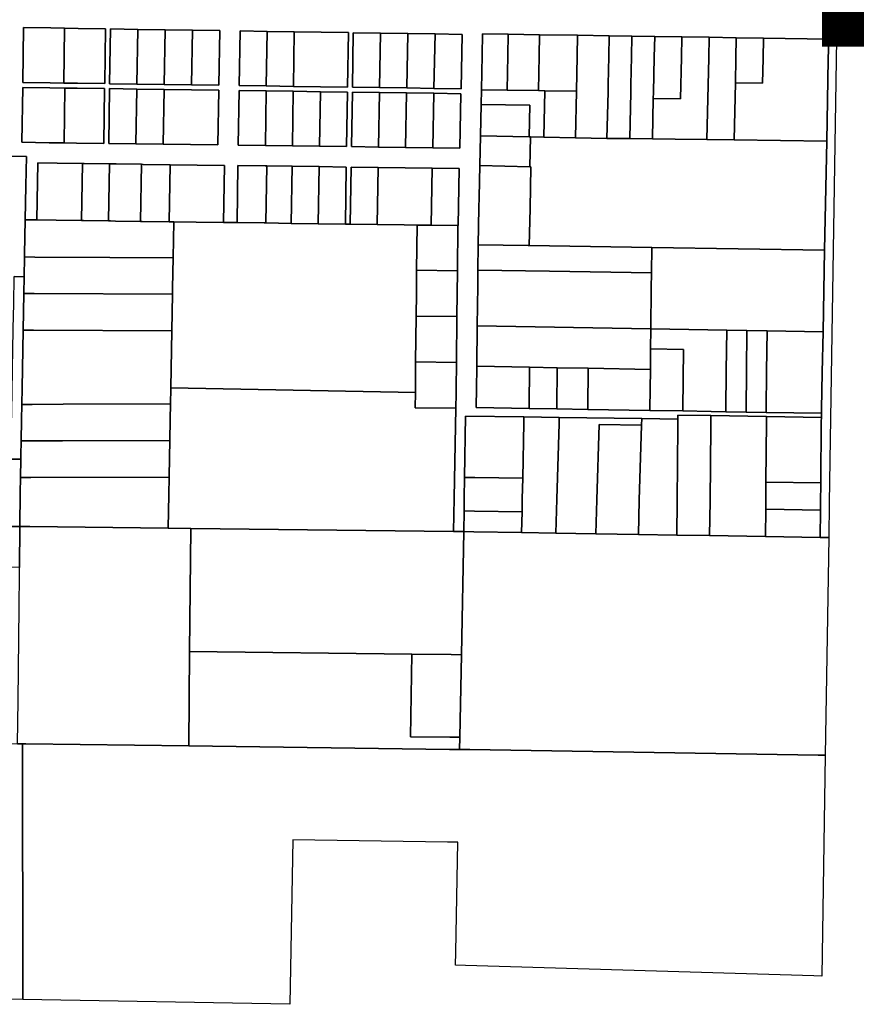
# Model space of a CAD drawing. Header units: feet. Extents: x 1432881 to 1462358, y 428034 to 438747.
# Tile 2 of 14: x 1457300 to 1459328, y 428217 to 430603. Entities that reach past the tile are written whole.
import ezdxf

# ---------------------------------------------------------------- set-up
doc = ezdxf.new("R2010")
doc.units = ezdxf.units.FT
doc.header["$MEASUREMENT"] = 0
doc.layers.add('SH_Minor_Grid_Line', color=247, linetype='Continuous')

msp = doc.modelspace()

# ---------------------------------------------------------------- linework, layer by layer
at = {"const_width": 100}
msp.add_lwpolyline([(1459245.2, 430587.2), (1459502.3, 430587.2), (1459516.9, 431608.8)], dxfattribs=at)
at = {"layer": 'SH_Minor_Grid_Line'}
for points in [[(1459262.1, 430604.9), (1459261.1, 430555.4), (1459103.1, 430557.9), (1459037.1, 430558.9), (1458971.1, 430559.9), (1458905.2, 430561), (1458839.2, 430562), (1458784, 430562.8), (1458729, 430563.7), (1458652.3, 430564.9), (1458560.2, 430566.3), (1458484.2, 430567.5), (1458422.2, 430568.5), (1458421.1, 430516.8), (1458419.3, 430433), (1458418.5, 430397), (1458416.8, 430321.1), (1458415.3, 430249.1), (1458413.7, 430172.6), (1458413.2, 430146.9), (1458411.3, 430056.9), (1458410.6, 429995.4), (1458410.2, 429957.9), (1458409.2, 429860.8), (1458408.2, 429762.8), (1458407.6, 429706.7), (1458406.8, 429666.9), (1458406.8, 429662.9), (1458535.1, 429660.7), (1458602, 429659.6), (1458677, 429658.4), (1458827.8, 429655.9), (1458907.8, 429654.6), (1458976, 429653.4), (1459011.8, 429652.8), (1459060.6, 429651.9), (1459109.5, 429651.1), (1459243.6, 429649), (1459243.3, 429639), (1459110.5, 429641.2), (1458975.4, 429643.4), (1458895.4, 429644.7), (1458895.3, 429635), (1458807.8, 429636.2), (1458607.8, 429638.9), (1458521.9, 429640.1), (1458380.5, 429642.1), (1458378.3, 429493.5), (1458377.6, 429443.2), (1458377.1, 429412.2), (1458376.4, 429362.2), (1458351.6, 429362.5), (1458353.2, 429443.5), (1458354.8, 429531.3), (1458357.2, 429661.1), (1458357.9, 429697), (1458358.1, 429707.4), (1458358.8, 429772.1), (1458359.9, 429883.1), (1458361.1, 429994.1), (1458362.3, 430103.8), (1458362.6, 430103.8), (1458365.6, 430242), (1458300.1, 430242.9), (1458234.6, 430243.8), (1458169, 430244.6), (1458103.5, 430245.5), (1458101.3, 430107.3), (1458089.3, 430107.4), (1458091.5, 430245.6), (1458025.9, 430246.5), (1457960.3, 430247.4), (1457898.7, 430248.2), (1457894.7, 430248.2), (1457829.1, 430249.1), (1457826.9, 430110.9), (1457793.9, 430111.3), (1457796.1, 430249.5), (1457730.5, 430250.4), (1457665, 430251.3), (1457599.5, 430252.1), (1457595, 430252.2), (1457533.9, 430253), (1457521.9, 430253.2), (1457517.7, 430253.2), (1457456.3, 430254), (1457452.1, 430254.1), (1457390.7, 430254.9), (1457343.7, 430255.5), (1457341.6, 430117.3), (1457338.1, 430117.3), (1457313.4, 430117.6), (1457314.9, 430200), (1457316.2, 430270.8), (1456064.9, 430292.1)], [(1459280.9, 430604.6), (1459280.1, 430555.1), (1459262.4, 429431.9), (1459261.1, 429347.8), (1459240.5, 429348.1), (1459241.1, 429414.1), (1459241.3, 429432.2), (1459241.7, 429480.1), (1459243.2, 429629), (1459243.3, 429639), (1459243.6, 429649), (1459243.7, 429659), (1459245.4, 429747.5), (1459247.4, 429846.5), (1459249.3, 429945.5), (1459251.2, 430044.5), (1459256.3, 430308.5), (1459260.1, 430506.5), (1459261.1, 430555.4), (1459262.1, 430604.9)], [(1456064.9, 430292.1), (1457316.2, 430270.8), (1457314.9, 430200), (1457313.4, 430117.6), (1457311.9, 430034.4), (1457311.8, 430027.7), (1457310.9, 429979.8), (1457286.3, 429980.2)]]:
    msp.add_lwpolyline(points, dxfattribs=at)
for points in [[(1457408.7, 430582), (1457406.6, 430449.1), (1457373.5, 430449.6), (1457307.3, 430450.5), (1457309.4, 430583.5), (1457375.6, 430582.5), (1457408.7, 430582)], [(1457507.9, 430580.4), (1457441.8, 430581.5), (1457408.7, 430582), (1457375.6, 430582.5), (1457309.4, 430583.5), (1457307.3, 430450.5), (1457373.5, 430449.6), (1457406.6, 430449.1), (1457439.7, 430448.6), (1457505.9, 430447.7), (1457507.9, 430580.4)], [(1457408.7, 430582), (1457441.8, 430581.5), (1457507.9, 430580.4), (1457505.9, 430447.7), (1457439.7, 430448.6), (1457406.6, 430449.1), (1457408.7, 430582)], [(1457584.1, 430446.5), (1457517.9, 430447.5), (1457519.9, 430580.2), (1457586.1, 430579.2), (1457584.1, 430446.5)], [(1457782.8, 430443.7), (1457785, 430576.1), (1457718.5, 430577.2), (1457652.3, 430578.2), (1457586.1, 430579.2), (1457519.9, 430580.2), (1457517.9, 430447.5), (1457584.1, 430446.5), (1457650.2, 430445.6), (1457716.4, 430444.6), (1457782.8, 430443.7)], [(1457652.3, 430578.2), (1457650.2, 430445.6), (1457584.1, 430446.5), (1457586.1, 430579.2), (1457652.3, 430578.2)], [(1457652.3, 430578.2), (1457718.5, 430577.2), (1457716.4, 430444.6), (1457650.2, 430445.6), (1457652.3, 430578.2)], [(1457782.8, 430443.7), (1457716.4, 430444.6), (1457718.5, 430577.2), (1457785, 430576.1), (1457782.8, 430443.7)], [(1457897.7, 430442), (1457832.1, 430443), (1457834.1, 430575.4), (1457899.7, 430574.3), (1457897.7, 430442)], [(1458096.6, 430571.3), (1458031, 430572.3), (1457965.4, 430573.3), (1457899.7, 430574.3), (1457834.1, 430575.4), (1457832.1, 430443), (1457897.7, 430442), (1457963.3, 430441.1), (1458028.9, 430440.1), (1458094.5, 430439.2), (1458096.6, 430571.3)], [(1457897.7, 430442), (1457899.7, 430574.3), (1457965.4, 430573.3), (1457963.3, 430441.1), (1457897.7, 430442)], [(1457963.3, 430441.1), (1457965.4, 430573.3), (1458031, 430572.3), (1458096.6, 430571.3), (1458094.5, 430439.2), (1458028.9, 430440.1), (1457963.3, 430441.1)], [(1458174.6, 430570.1), (1458172.3, 430438.1), (1458106.5, 430439), (1458108.6, 430571.1), (1458174.6, 430570.1)], [(1458369.8, 430435.2), (1458372.7, 430567), (1458306.7, 430568), (1458240.6, 430569), (1458174.6, 430570.1), (1458108.6, 430571.1), (1458106.5, 430439), (1458172.3, 430438.1), (1458238.2, 430437.1), (1458304, 430436.2), (1458369.8, 430435.2)], [(1458240.6, 430569), (1458238.2, 430437.1), (1458172.3, 430438.1), (1458174.6, 430570.1), (1458240.6, 430569)], [(1458306.7, 430568), (1458304, 430436.2), (1458238.2, 430437.1), (1458240.6, 430569), (1458306.7, 430568)], [(1458372.7, 430567), (1458369.8, 430435.2), (1458304, 430436.2), (1458306.7, 430568), (1458372.7, 430567)], [(1458484.2, 430567.5), (1458483.1, 430516.1), (1458481.3, 430432), (1458419.3, 430433), (1458421.1, 430516.8), (1458422.2, 430568.5), (1458484.2, 430567.5)], [(1458481.3, 430432), (1458483.1, 430516.1), (1458484.2, 430567.5), (1458560.2, 430566.3), (1458559.1, 430515.1), (1458557.3, 430430.9), (1458481.3, 430432)], [(1458652.3, 430564.9), (1458651.2, 430514), (1458649.4, 430429.4), (1458572.7, 430430.6), (1458557.3, 430430.9), (1458559.1, 430515.1), (1458560.2, 430566.3), (1458652.3, 430564.9)], [(1458649.4, 430429.4), (1458651.2, 430514), (1458652.3, 430564.9), (1458729, 430563.7), (1458727.9, 430513.1), (1458726.4, 430445.5), (1458726.1, 430428.2), (1458723.6, 430315.1), (1458646.9, 430316), (1458649.4, 430429.4)], [(1458784, 430562.8), (1458782.9, 430512.4), (1458781.4, 430444.7), (1458781.1, 430427.4), (1458778.6, 430314.4), (1458723.6, 430315.1), (1458726.1, 430428.2), (1458726.4, 430445.5), (1458727.9, 430513.1), (1458729, 430563.7), (1458784, 430562.8)], [(1458839.2, 430562), (1458838.1, 430511.7), (1458836.2, 430426.5), (1458835.9, 430411.8), (1458833.8, 430313.7), (1458778.6, 430314.4), (1458781.1, 430427.4), (1458781.4, 430444.7), (1458782.9, 430512.4), (1458784, 430562.8), (1458839.2, 430562)], [(1458835.9, 430411.8), (1458901.9, 430411), (1458904.1, 430510.9), (1458905.2, 430561), (1458971.1, 430559.9), (1458970.1, 430510.1), (1458965.8, 430312.1), (1458888.7, 430313.1), (1458833.8, 430313.7), (1458835.9, 430411.8)], [(1458905.2, 430561), (1458904.1, 430510.9), (1458901.9, 430411), (1458835.9, 430411.8), (1458836.2, 430426.5), (1458838.1, 430511.7), (1458839.2, 430562), (1458905.2, 430561)], [(1459037.1, 430558.9), (1459036.1, 430509.2), (1459034.8, 430449.8), (1459031.7, 430311.3), (1458965.8, 430312.1), (1458970.1, 430510.1), (1458971.1, 430559.9), (1459037.1, 430558.9)], [(1459034.8, 430449.8), (1459100.8, 430449), (1459102, 430508.4), (1459103.1, 430557.9), (1459261.1, 430555.4), (1459260.1, 430506.5), (1459256.3, 430308.5), (1459031.7, 430311.3), (1459034.8, 430449.8)], [(1459103.1, 430557.9), (1459102, 430508.4), (1459100.8, 430449), (1459034.8, 430449.8), (1459036.1, 430509.2), (1459037.1, 430558.9), (1459103.1, 430557.9)], [(1457307.2, 430438.5), (1457373.3, 430437.6), (1457409.5, 430437), (1457407.5, 430304.2), (1457371.3, 430304.6), (1457305.1, 430305.5), (1457307.2, 430438.5)], [(1457305.1, 430305.5), (1457371.3, 430304.6), (1457407.5, 430304.2), (1457437.5, 430303.8), (1457503.6, 430302.9), (1457505.7, 430435.7), (1457439.5, 430436.6), (1457409.5, 430437), (1457373.3, 430437.6), (1457307.2, 430438.5), (1457305.1, 430305.5)], [(1457409.5, 430437), (1457439.5, 430436.6), (1457505.7, 430435.7), (1457503.6, 430302.9), (1457437.5, 430303.8), (1457407.5, 430304.2), (1457409.5, 430437)], [(1457515.6, 430302.7), (1457517.7, 430435.5), (1457583.9, 430434.5), (1457581.8, 430301.9), (1457515.6, 430302.7)], [(1457515.6, 430302.7), (1457581.8, 430301.9), (1457648, 430301), (1457714.2, 430300.1), (1457780.4, 430299.2), (1457782.6, 430431.7), (1457716.2, 430432.6), (1457650.1, 430433.6), (1457583.9, 430434.5), (1457517.7, 430435.5), (1457515.6, 430302.7)], [(1457583.9, 430434.5), (1457650.1, 430433.6), (1457648, 430301), (1457581.8, 430301.9), (1457583.9, 430434.5)], [(1457780.4, 430299.2), (1457714.2, 430300.1), (1457648, 430301), (1457650.1, 430433.6), (1457716.2, 430432.6), (1457782.6, 430431.7), (1457780.4, 430299.2)], [(1458534.8, 430318.5), (1458536.5, 430395.2), (1458418.5, 430397), (1458419.3, 430433), (1458481.3, 430432), (1458557.3, 430430.9), (1458572.7, 430430.6), (1458570.2, 430317.7), (1458537.8, 430318.4), (1458534.8, 430318.5)], [(1457831.9, 430431), (1457897.5, 430430), (1457895.4, 430297.7), (1457829.8, 430298.6), (1457831.9, 430431)], [(1457831.9, 430431), (1457829.8, 430298.6), (1457895.4, 430297.7), (1457961.1, 430296.9), (1458026.7, 430296), (1458092.3, 430295.1), (1458094.3, 430427.2), (1458028.7, 430428.1), (1457963.1, 430429.1), (1457897.5, 430430), (1457831.9, 430431)], [(1457897.5, 430430), (1457963.1, 430429.1), (1457961.1, 430296.9), (1457895.4, 430297.7), (1457897.5, 430430)], [(1457963.1, 430429.1), (1458028.7, 430428.1), (1458026.7, 430296), (1457961.1, 430296.9), (1457963.1, 430429.1)], [(1458028.7, 430428.1), (1458094.3, 430427.2), (1458092.3, 430295.1), (1458026.7, 430296), (1458028.7, 430428.1)], [(1458169.9, 430294.1), (1458104.3, 430295), (1458106.3, 430427), (1458172.1, 430426.1), (1458169.9, 430294.1)], [(1458366.7, 430291.5), (1458369.6, 430423.2), (1458303.7, 430424.2), (1458237.9, 430425.1), (1458172.1, 430426.1), (1458106.3, 430427), (1458104.3, 430295), (1458169.9, 430294.1), (1458235.5, 430293.2), (1458301.1, 430292.4), (1458366.7, 430291.5)], [(1458235.5, 430293.2), (1458169.9, 430294.1), (1458172.1, 430426.1), (1458237.9, 430425.1), (1458235.5, 430293.2)], [(1458301.1, 430292.4), (1458235.5, 430293.2), (1458237.9, 430425.1), (1458303.7, 430424.2), (1458301.1, 430292.4)], [(1458301.1, 430292.4), (1458303.7, 430424.2), (1458369.6, 430423.2), (1458366.7, 430291.5), (1458301.1, 430292.4)], [(1458572.7, 430430.6), (1458649.4, 430429.4), (1458646.9, 430316), (1458570.2, 430317.7), (1458572.7, 430430.6)], [(1458418.5, 430397), (1458536.5, 430395.2), (1458534.8, 430318.5), (1458416.8, 430321.1), (1458418.5, 430397)], [(1458536.3, 430246.4), (1458415.3, 430249.1), (1458416.8, 430321.1), (1458534.8, 430318.5), (1458537.8, 430318.4), (1458536.3, 430246.4)], [(1458535.3, 430055.1), (1458537, 430145.1), (1458539, 430246.4), (1458536.3, 430246.4), (1458537.8, 430318.4), (1458570.2, 430317.7), (1458646.9, 430316), (1458723.6, 430315.1), (1458778.6, 430314.4), (1458833.8, 430313.7), (1458888.7, 430313.1), (1458965.8, 430312.1), (1459031.7, 430311.3), (1459256.3, 430308.5), (1459251.2, 430044.5), (1458832, 430050.7), (1458584.5, 430054.4), (1458535.3, 430055.1)], [(1457449.9, 430115.8), (1457388.6, 430116.7), (1457341.6, 430117.3), (1457343.7, 430255.5), (1457390.7, 430254.9), (1457452.1, 430254.1), (1457449.9, 430115.8)], [(1457515.5, 430115), (1457454.2, 430115.8), (1457449.9, 430115.8), (1457452.1, 430254.1), (1457456.3, 430254), (1457517.7, 430253.2), (1457515.5, 430115)], [(1457592.9, 430114), (1457531.8, 430114.8), (1457519.8, 430114.9), (1457515.5, 430115), (1457517.7, 430253.2), (1457521.9, 430253.2), (1457533.9, 430253), (1457595, 430252.2), (1457592.9, 430114)], [(1457662.4, 430113), (1457597.1, 430113.9), (1457592.9, 430114), (1457595, 430252.2), (1457599.5, 430252.1), (1457665, 430251.3), (1457662.4, 430113)], [(1457662.4, 430113), (1457665, 430251.3), (1457730.5, 430250.4), (1457796.1, 430249.5), (1457793.9, 430111.3), (1457727.7, 430112.2), (1457673.4, 430112.9), (1457662.4, 430113)], [(1457898.7, 430248.2), (1457896.5, 430110), (1457892.5, 430110), (1457826.9, 430110.9), (1457829.1, 430249.1), (1457894.7, 430248.2), (1457898.7, 430248.2)], [(1457898.7, 430248.2), (1457960.3, 430247.4), (1457958.1, 430109.1), (1457896.5, 430110), (1457898.7, 430248.2)], [(1458025.9, 430246.5), (1458023.7, 430108.3), (1457958.1, 430109.1), (1457960.3, 430247.4), (1458025.9, 430246.5)], [(1458025.9, 430246.5), (1458091.5, 430245.6), (1458089.3, 430107.4), (1458023.7, 430108.3), (1458025.9, 430246.5)], [(1458166.7, 430106.4), (1458101.3, 430107.3), (1458103.5, 430245.5), (1458169, 430244.6), (1458166.7, 430106.4)], [(1458297.3, 430104.7), (1458263.3, 430105.1), (1458232, 430105.5), (1458166.7, 430106.4), (1458169, 430244.6), (1458234.6, 430243.8), (1458300.1, 430242.9), (1458297.3, 430104.7)], [(1458297.3, 430104.7), (1458300.1, 430242.9), (1458365.6, 430242), (1458362.6, 430103.8), (1458362.3, 430103.8), (1458297.3, 430104.7)], [(1458536.3, 430246.4), (1458539, 430246.4), (1458537, 430145.1), (1458535.3, 430055.1), (1458532.3, 430055.1), (1458411.3, 430056.9), (1458413.2, 430146.9), (1458413.7, 430172.6), (1458415.3, 430249.1), (1458536.3, 430246.4)], [(1457336.4, 430027.6), (1457311.8, 430027.7), (1457311.9, 430034.4), (1457313.4, 430117.6), (1457338.1, 430117.3), (1457341.6, 430117.3), (1457388.6, 430116.7), (1457449.9, 430115.8), (1457454.2, 430115.8), (1457515.5, 430115), (1457519.8, 430114.9), (1457531.8, 430114.8), (1457592.9, 430114), (1457597.1, 430113.9), (1457662.4, 430113), (1457673.4, 430112.9), (1457671.8, 430025.9), (1457518.2, 430026.7), (1457336.4, 430027.6)], [(1457668.6, 429848.9), (1457670.2, 429937.4), (1457670.5, 429951.8), (1457671.8, 430025.9), (1457673.4, 430112.9), (1457727.7, 430112.2), (1457793.9, 430111.3), (1457826.9, 430110.9), (1457892.5, 430110), (1457896.5, 430110), (1457958.1, 430109.1), (1458023.7, 430108.3), (1458089.3, 430107.4), (1458101.3, 430107.3), (1458166.7, 430106.4), (1458232, 430105.5), (1458263.3, 430105.1), (1458262.1, 429995.4), (1458261.5, 429939.9), (1458261, 429884.4), (1458259.8, 429773.4), (1458259, 429698.9), (1457666, 429710.3), (1457668.6, 429848.9)], [(1458262.1, 429995.4), (1458263.3, 430105.1), (1458297.3, 430104.7), (1458362.3, 430103.8), (1458361.1, 429994.1), (1458262.1, 429995.4)], [(1458831.4, 429989.2), (1458583.9, 429992.9), (1458410.6, 429995.4), (1458411.3, 430056.9), (1458532.3, 430055.1), (1458535.3, 430055.1), (1458584.5, 430054.4), (1458832, 430050.7), (1458831.4, 429989.2)], [(1457334.8, 429939.1), (1457310.2, 429939.2), (1457310.9, 429979.8), (1457311.8, 430027.7), (1457336.4, 430027.6), (1457518.2, 430026.7), (1457671.8, 430025.9), (1457670.5, 429951.8), (1457670.2, 429937.4), (1457334.8, 429939.1)], [(1458831.4, 429989.2), (1458832, 430050.7), (1459251.2, 430044.5), (1459249.3, 429945.5), (1459247.4, 429846.5), (1459111.6, 429848.8), (1459062.7, 429849.7), (1459013.9, 429850.5), (1458829.9, 429853.6), (1458831, 429951.7), (1458831.4, 429989.2)], [(1457281.4, 429697.4), (1457282.5, 429757.4), (1457284.2, 429850.2), (1457284.3, 429854.2), (1457285.4, 429914.2), (1457286.3, 429980.2), (1457310.9, 429979.8), (1457310.2, 429939.2), (1457308.6, 429850.7), (1457306, 429710.4), (1457305.3, 429670.5), (1457304.6, 429633.1), (1457303.7, 429582), (1457303, 429546.9), (1457302.9, 429537.4), (1457278.4, 429537.8), (1457281.4, 429697.4)], [(1458262.1, 429995.4), (1458361.1, 429994.1), (1458359.9, 429883.1), (1458261, 429884.4), (1458261.5, 429939.9), (1458262.1, 429995.4)], [(1458831.4, 429989.2), (1458831, 429951.7), (1458829.9, 429853.6), (1458409.2, 429860.8), (1458410.2, 429957.9), (1458410.6, 429995.4), (1458583.9, 429992.9), (1458831.4, 429989.2)], [(1457334.8, 429939.1), (1457670.2, 429937.4), (1457668.6, 429848.9), (1457333.2, 429850.6), (1457308.6, 429850.7), (1457310.2, 429939.2), (1457334.8, 429939.1)], [(1458261, 429884.4), (1458359.9, 429883.1), (1458358.8, 429772.1), (1458259.8, 429773.4), (1458261, 429884.4)], [(1458829.4, 429805.2), (1458828.9, 429755.1), (1458678.1, 429757.9), (1458603.1, 429759.3), (1458536.1, 429760.5), (1458408.2, 429762.8), (1458409.2, 429860.8), (1458829.9, 429853.6), (1458829.4, 429805.2)], [(1457333.2, 429850.6), (1457668.6, 429848.9), (1457666, 429710.3), (1457666, 429708.6), (1457665.3, 429671.5), (1457405.3, 429670.7), (1457329.8, 429670.5), (1457305.3, 429670.5), (1457306, 429710.4), (1457308.6, 429850.7), (1457333.2, 429850.6)], [(1458907.8, 429658.6), (1458909.4, 429803.2), (1458829.4, 429805.2), (1458829.9, 429853.6), (1459013.9, 429850.5), (1459012.8, 429751.8), (1459011.8, 429657.6), (1459011.8, 429652.8), (1458976, 429653.4), (1458907.8, 429654.6), (1458907.8, 429658.6)], [(1459060.6, 429651.9), (1459011.8, 429652.8), (1459011.8, 429657.6), (1459012.8, 429751.8), (1459013.9, 429850.5), (1459062.7, 429849.7), (1459061.7, 429750.9), (1459060.7, 429657.9), (1459060.6, 429651.9)], [(1459060.6, 429651.9), (1459060.7, 429657.9), (1459061.7, 429750.9), (1459062.7, 429849.7), (1459111.6, 429848.8), (1459110.5, 429750), (1459109.6, 429658.2), (1459109.5, 429651.1), (1459060.6, 429651.9)], [(1459111.6, 429848.8), (1459247.4, 429846.5), (1459245.4, 429747.5), (1459243.7, 429659), (1459243.6, 429649), (1459109.5, 429651.1), (1459109.6, 429658.2), (1459110.5, 429750), (1459111.6, 429848.8)], [(1458829.4, 429805.2), (1458909.4, 429803.2), (1458907.8, 429658.6), (1458907.8, 429654.6), (1458827.8, 429655.9), (1458827.8, 429659.9), (1458828.9, 429755.1), (1458829.4, 429805.2)], [(1458357.2, 429661.1), (1458258.6, 429662.4), (1458259, 429698.9), (1458259.8, 429773.4), (1458358.8, 429772.1), (1458358.1, 429707.4), (1458357.9, 429697), (1458357.2, 429661.1)], [(1458406.8, 429666.9), (1458407.6, 429706.7), (1458408.2, 429762.8), (1458536.1, 429760.5), (1458535.1, 429664.7), (1458535.1, 429660.7), (1458406.8, 429662.9), (1458406.8, 429666.9)], [(1458602.1, 429663.6), (1458602, 429659.6), (1458535.1, 429660.7), (1458535.1, 429664.7), (1458536.1, 429760.5), (1458603.1, 429759.3), (1458602.1, 429663.6)], [(1458602.1, 429663.6), (1458603.1, 429759.3), (1458678.1, 429757.9), (1458677, 429662.4), (1458677, 429658.4), (1458602, 429659.6), (1458602.1, 429663.6)], [(1458827.8, 429659.9), (1458827.8, 429655.9), (1458677, 429658.4), (1458677, 429662.4), (1458678.1, 429757.9), (1458828.9, 429755.1), (1458827.8, 429659.9)], [(1457662.1, 429494.5), (1457663, 429541.6), (1457663.7, 429583), (1457664.6, 429634.1), (1457665.3, 429671.5), (1457666, 429708.6), (1457666, 429710.3), (1458259, 429698.9), (1458258.6, 429662.4), (1458357.2, 429661.1), (1458354.8, 429531.3), (1458353.2, 429443.5), (1458351.6, 429362.5), (1457714.9, 429369.8), (1457659.8, 429370.4), (1457661.3, 429451.9), (1457662.1, 429494.5)], [(1457329.8, 429670.5), (1457405.3, 429670.7), (1457665.3, 429671.5), (1457664.6, 429634.1), (1457663.7, 429583), (1457403.7, 429582.3), (1457328.2, 429582), (1457303.7, 429582), (1457304.6, 429633.1), (1457305.3, 429670.5), (1457329.8, 429670.5)], [(1458403.6, 429493.2), (1458378.3, 429493.5), (1458380.5, 429642.1), (1458521.9, 429640.1), (1458521.7, 429625.8), (1458519.2, 429491.5), (1458403.6, 429493.2)], [(1458517.6, 429409.9), (1458518.2, 429441.5), (1458519.2, 429491.5), (1458521.7, 429625.8), (1458521.9, 429640.1), (1458607.8, 429638.9), (1458607.4, 429624), (1458602.1, 429440.5), (1458599.7, 429358.6), (1458516.7, 429359.9), (1458517.6, 429409.9)], [(1458704.3, 429622), (1458699, 429439.4), (1458696.7, 429357), (1458599.7, 429358.6), (1458602.1, 429440.5), (1458607.4, 429624), (1458607.8, 429638.9), (1458807.8, 429636.2), (1458807.3, 429619.9), (1458704.3, 429622)], [(1458807.3, 429619.9), (1458802, 429438.1), (1458799.6, 429355.3), (1458696.7, 429357), (1458699, 429439.4), (1458704.3, 429622), (1458807.3, 429619.9)], [(1458802, 429438.1), (1458807.3, 429619.9), (1458807.8, 429636.2), (1458895.3, 429635), (1458895.2, 429618.1), (1458893.4, 429437), (1458892.6, 429353.8), (1458799.6, 429355.3), (1458802, 429438.1)], [(1458893.4, 429437), (1458895.2, 429618.1), (1458895.3, 429635), (1458895.4, 429644.7), (1458975.4, 429643.4), (1458975.5, 429627.4), (1458975.3, 429616.4), (1458973.4, 429435.9), (1458972.5, 429352.5), (1458892.6, 429353.8), (1458893.4, 429437)], [(1458973.4, 429435.9), (1458975.3, 429616.4), (1458975.5, 429627.4), (1458975.4, 429643.4), (1459110.5, 429641.2), (1459110.3, 429628.2), (1459108.9, 429482.3), (1459108.4, 429434), (1459108.3, 429416.3), (1459107.6, 429350.3), (1458972.5, 429352.5), (1458973.4, 429435.9)], [(1459108.9, 429482.3), (1459110.3, 429628.2), (1459110.5, 429641.2), (1459243.3, 429639), (1459243.2, 429629), (1459241.7, 429480.1), (1459108.9, 429482.3)], [(1457326.5, 429493.6), (1457302.1, 429493.5), (1457302.9, 429537.4), (1457303, 429546.9), (1457303.7, 429582), (1457328.2, 429582), (1457403.7, 429582.3), (1457663.7, 429583), (1457663, 429541.6), (1457662.1, 429494.5), (1457326.5, 429493.6)], [(1457301.4, 429456.2), (1457299.9, 429374.6), (1457275.4, 429374.9), (1457276.4, 429429.4), (1457096.4, 429432.3), (1457095.4, 429377.4), (1456642.9, 429383.8), (1456517.3, 429385.6), (1456516.1, 429465.7), (1456514.7, 429550.1), (1457278.4, 429537.8), (1457302.9, 429537.4), (1457302.1, 429493.5), (1457301.4, 429456.2)], [(1457302.1, 429493.5), (1457326.5, 429493.6), (1457662.1, 429494.5), (1457661.3, 429451.9), (1457659.8, 429370.4), (1457324.3, 429374.3), (1457299.9, 429374.6), (1457301.4, 429456.2), (1457302.1, 429493.5)], [(1458402.1, 429411.8), (1458377.1, 429412.2), (1458377.6, 429443.2), (1458378.3, 429493.5), (1458403.6, 429493.2), (1458519.2, 429491.5), (1458518.2, 429441.5), (1458517.6, 429409.9), (1458402.1, 429411.8)], [(1459241.3, 429432.2), (1459241.1, 429414.1), (1459108.3, 429416.3), (1459108.4, 429434), (1459108.9, 429482.3), (1459241.7, 429480.1), (1459241.3, 429432.2)], [(1458402.1, 429411.8), (1458517.6, 429409.9), (1458516.7, 429359.9), (1458401.1, 429361.8), (1458376.4, 429362.2), (1458377.1, 429412.2), (1458402.1, 429411.8)], [(1459108.3, 429416.3), (1459241.1, 429414.1), (1459240.5, 429348.1), (1459107.6, 429350.3), (1459108.3, 429416.3)], [(1457273.6, 429275.9), (1457275.4, 429374.9), (1457299.9, 429374.6), (1457299.8, 429275.5), (1457273.6, 429275.9)], [(1457711.9, 429071.4), (1457709.6, 428842.9), (1457314.5, 428848), (1457306.9, 428848.1), (1457294.6, 428848.3), (1457295.9, 428953.3), (1457296.8, 429028.2), (1457298.6, 429178.2), (1457299.6, 429259.5), (1457299.8, 429275.5), (1457299.9, 429374.6), (1457324.3, 429374.3), (1457659.8, 429370.4), (1457714.9, 429369.8), (1457711.9, 429071.4)], [(1458351.6, 429362.5), (1458376.4, 429362.2), (1458370.8, 429063.8), (1458346.1, 429064.1), (1458250.8, 429065.2), (1457711.9, 429071.4), (1457714.9, 429369.8), (1458351.6, 429362.5)], [(1459252.8, 428820.5), (1459237.2, 428820.8), (1459235.3, 428820.8), (1458391.2, 428833.9), (1458366.4, 428834.3), (1458367, 428863.9), (1458370.8, 429063.8), (1458376.4, 429362.2), (1458401.1, 429361.8), (1458516.7, 429359.9), (1458599.7, 429358.6), (1458696.7, 429357), (1458799.6, 429355.3), (1458892.6, 429353.8), (1458972.5, 429352.5), (1459107.6, 429350.3), (1459240.5, 429348.1), (1459261.1, 429347.8), (1459252.8, 428820.5)], [(1457711.9, 429071.4), (1458250.8, 429065.2), (1458247, 428865.2), (1458342.3, 428864.1), (1458367, 428863.9), (1458366.4, 428834.3), (1458341.7, 428834.6), (1457709.6, 428842.9), (1457711.9, 429071.4)], [(1458346.1, 429064.1), (1458370.8, 429063.8), (1458367, 428863.9), (1458342.3, 428864.1), (1458247, 428865.2), (1458250.8, 429065.2), (1458346.1, 429064.1)], [(1457294.6, 428848.3), (1457306.9, 428848.1), (1457307.6, 428228.6), (1456337.6, 428242.7), (1456337.5, 428369.9), (1456337.4, 428419.9), (1456337.3, 428549.9), (1456447.3, 428548.6), (1456557.3, 428547.2), (1456667.3, 428545.9), (1456777.3, 428544.6), (1456777.1, 428674.6), (1456786.3, 428674.5), (1456786.9, 428724.5), (1456896.9, 428723.1), (1456898.5, 428853.1), (1457089.6, 428850.8), (1457265.6, 428848.6), (1457294.6, 428848.3)], [(1459244.4, 428284.9), (1459224.9, 428285.5), (1458381, 428310.7), (1458356.2, 428311.4), (1458356.9, 428343.1), (1458359.5, 428476.5), (1458362, 428609.8), (1458337.3, 428610.1), (1457962.1, 428615.7), (1457959.6, 428482.4), (1457957.1, 428349.1), (1457954.7, 428216.9), (1457307.6, 428228.6), (1457306.9, 428848.1), (1457314.5, 428848), (1457709.6, 428842.9), (1458341.7, 428834.6), (1458366.4, 428834.3), (1458391.2, 428833.9), (1459235.3, 428820.8), (1459237.2, 428820.8), (1459252.8, 428820.5), (1459244.4, 428284.9)]]:
    msp.add_lwpolyline(points, close=True, dxfattribs=at)

doc.saveas('drawing.dxf')
